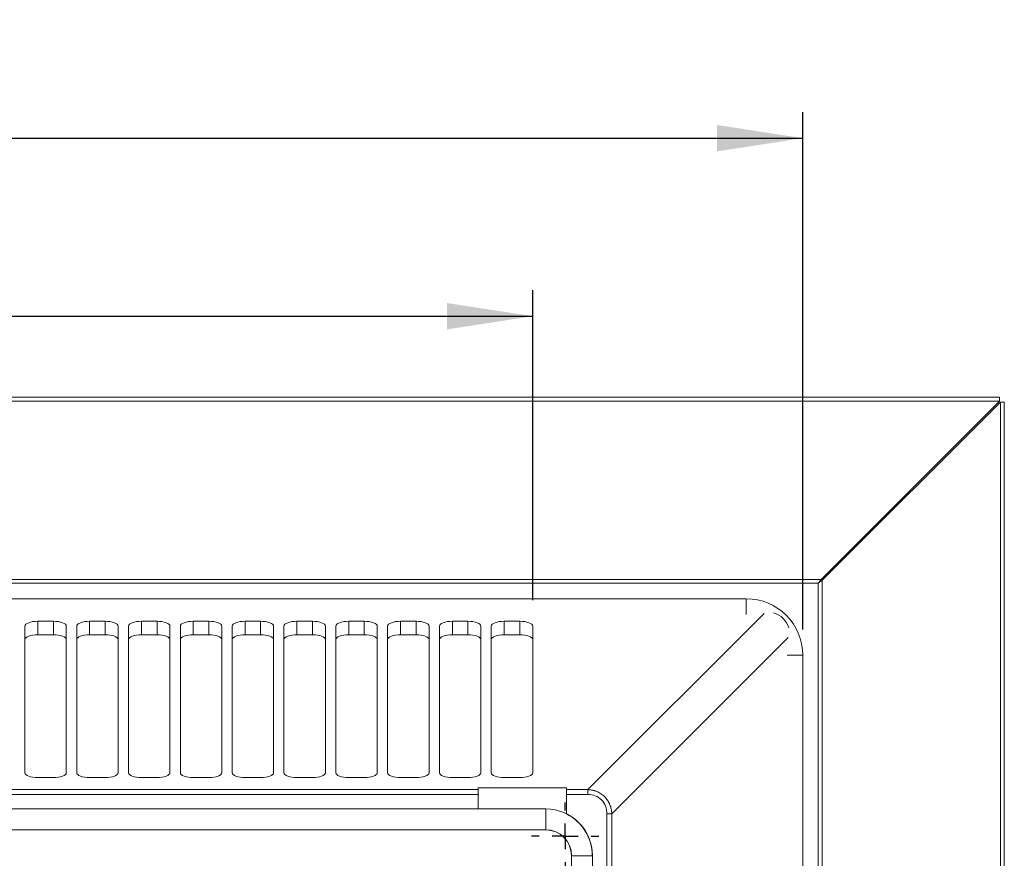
# Model space of a CAD drawing. Header units: millimetres. Extents: x 27 to 1405, y 76 to 1009.
# Tile 34 of 34: x 1215 to 1405, y 778 to 940. Entities that reach past the tile are written whole.
import ezdxf

# ---------------------------------------------------------------- set-up
doc = ezdxf.new("R2010")
doc.units = ezdxf.units.MM
doc.header["$LTSCALE"] = 5
doc.layers.add('AA', color=7, linetype='Continuous')
doc.styles.add('SLDTEXTSTYLE1', font='TXT', dxfattribs={"width": 0.75})
doc.dimstyles.new('SLDDIMSTYLE0', dxfattribs={"dimtxt": 17.5, "dimasz": 16.51, "dimexe": 0, "dimexo": 0.0625, "dimgap": 4.375, "dimtad": 1, "dimrnd": 1e-09, "dimzin": 12, "dimdsep": 46, "dimtxsty": 'SLDTEXTSTYLE1', "dimsah": 1, "dimcen": 0.09, "dimadec": 0, "dimazin": 3, "dimtfac": 1, "dimtofl": 0, "dimtmove": 0, "dimatfit": 3, "dimfxl": 1, "dimfrac": 2, "dimtolj": 1, "dimtzin": 12, "dimarcsym": 0})
doc.dimstyles.new('SLDDIMSTYLE2', dxfattribs={"dimtxt": 17.5, "dimasz": 16.51, "dimexe": 0, "dimexo": 0.0625, "dimgap": 4.375, "dimtad": 1, "dimdec": 0, "dimrnd": 1e-09, "dimzin": 12, "dimdsep": 46, "dimtxsty": 'SLDTEXTSTYLE1', "dimsah": 1, "dimcen": 0.09, "dimadec": 0, "dimazin": 3, "dimtfac": 1, "dimtofl": 0, "dimtmove": 0, "dimatfit": 3, "dimfxl": 1, "dimfrac": 2, "dimtolj": 1, "dimtzin": 12, "dimarcsym": 0})

# ---------------------------------------------------------------- blocks, each defined once
blk = doc.blocks.new('*D10')
at = {"layer": 'AA', "color": 7}
for p, q in [((974.05, 821.91), (974.05, 921.71)), ((1366.25, 821.91), (1366.25, 921.71)), ((974.05, 916.71), (1366.25, 916.71))]:
    blk.add_line(p, q, dxfattribs=at)
for points in [[(974.05, 916.71), (990.56, 914.17), (990.56, 919.25)], [(1366.25, 916.71), (1349.74, 919.25), (1349.74, 914.17)]]:
    blk.add_solid(points, dxfattribs=at)
at = {"layer": 'AA', "color": 7, "insert": (1131.32, 939.27, 18.92), "char_height": 17.5, "attachment_point": 1, "style": 'SLDTEXTSTYLE1'}
blk.add_mtext('392', dxfattribs=at)
blk = doc.blocks.new('*D11')
at = {"layer": 'AA', "color": 7}
for p, q in [((1026.15, 827.53), (1026.15, 887.35)), ((1314.15, 827.53), (1314.15, 887.35)), ((1026.15, 882.35), (1314.15, 882.35))]:
    blk.add_line(p, q, dxfattribs=at)
for points in [[(1026.15, 882.35), (1042.66, 879.81), (1042.66, 884.89)], [(1314.15, 882.35), (1297.64, 884.89), (1297.64, 879.81)]]:
    blk.add_solid(points, dxfattribs=at)
at = {"layer": 'AA', "color": 7, "insert": (1131.32, 904.91, 18.92), "char_height": 17.5, "attachment_point": 1, "style": 'SLDTEXTSTYLE1'}
blk.add_mtext('288', dxfattribs=at)
blk = doc.blocks.new('SW_CENTERMARKSYMBOL_19')
at = {"layer": 'AA', "color": 0}
for p, q in [((0, 5), (0, 6.5)), ((0, 0), (0, 2.5)), ((-5, 0), (-6.5, 0)), ((0, 0), (-2.5, 0)), ((0, 0), (0, -2.5)), ((0, 0), (2.5, 0)), ((5, 0), (6.5, 0)), ((0, -5), (0, -6.5))]:
    blk.add_line(p, q, dxfattribs=at)

msp = doc.modelspace()

# ---------------------------------------------------------------- linework, layer by layer
at = {"color": 7, "linetype": 'Continuous', "lineweight": 15}
for p, q in [((1404.223, 866.714), (936.081, 866.714)), ((1404.223, 866.714), (1404.223, 865.961)), ((936.081, 865.961), (1404.223, 865.961)), ((1404.223, 865.961), (1369.82, 831.559)), ((1369.997, 831.382), (1404.399, 865.785)), ((1404.399, 865.785), (1404.399, 397.643)), ((1405.152, 865.785), (1404.399, 865.785)), ((1405.152, 397.643), (1405.152, 865.785)), ((970.484, 831.559), (1369.82, 831.559)), ((1369.244, 830.806), (971.059, 830.806)), ((1369.244, 432.621), (1369.244, 830.806)), ((1369.997, 831.382), (1369.997, 432.046)), ((984.952, 827.813), (1355.352, 827.813)), ((1218.652, 823.466), (1221.652, 823.466)), ((1218.652, 820.87), (1218.652, 823.466)), ((1221.652, 820.87), (1221.652, 823.466)), ((1228.652, 823.466), (1231.652, 823.466)), ((1228.652, 820.87), (1228.652, 823.466)), ((1231.652, 820.87), (1231.652, 823.466)), ((1238.652, 823.466), (1241.652, 823.466)), ((1238.652, 820.87), (1238.652, 823.466)), ((1241.652, 820.87), (1241.652, 823.466)), ((1248.652, 823.466), (1251.652, 823.466)), ((1248.652, 820.87), (1248.652, 823.466)), ((1251.652, 820.87), (1251.652, 823.466)), ((1258.652, 823.466), (1261.652, 823.466)), ((1258.652, 820.87), (1258.652, 823.466)), ((1261.652, 820.87), (1261.652, 823.466)), ((1268.652, 823.466), (1271.652, 823.466)), ((1268.652, 820.87), (1268.652, 823.466)), ((1271.652, 820.87), (1271.652, 823.466)), ((1278.652, 823.466), (1281.652, 823.466)), ((1278.652, 820.87), (1278.652, 823.466)), ((1281.652, 820.87), (1281.652, 823.466)), ((1288.652, 823.466), (1291.652, 823.466)), ((1288.652, 820.87), (1288.652, 823.466)), ((1291.652, 820.87), (1291.652, 823.466)), ((1298.652, 823.466), (1301.652, 823.466)), ((1298.652, 820.87), (1298.652, 823.466)), ((1301.652, 820.87), (1301.652, 823.466)), ((1308.652, 823.466), (1311.652, 823.466)), ((1308.652, 820.87), (1308.652, 823.466)), ((1311.652, 820.87), (1311.652, 823.466)), ((1216.152, 794.231), (1216.152, 822.529)), ((1218.652, 820.87), (1221.652, 820.87)), ((1224.152, 822.529), (1224.152, 794.231)), ((1226.152, 794.231), (1226.152, 822.529)), ((1228.652, 820.87), (1228.643, 820.87)), ((1231.652, 820.87), (1228.652, 820.87)), ((1231.652, 820.87), (1231.661, 820.87)), ((1234.152, 822.529), (1234.152, 794.231)), ((1236.152, 794.231), (1236.152, 822.529)), ((1238.652, 820.87), (1241.652, 820.87)), ((1244.152, 822.529), (1244.152, 794.231)), ((1246.152, 794.231), (1246.152, 822.529)), ((1248.652, 820.87), (1251.652, 820.87)), ((1254.152, 822.529), (1254.152, 794.231)), ((1256.152, 794.231), (1256.152, 822.529)), ((1258.652, 820.87), (1261.652, 820.87)), ((1264.152, 822.529), (1264.152, 794.231)), ((1266.152, 794.231), (1266.152, 822.529)), ((1268.652, 820.87), (1271.652, 820.87)), ((1274.152, 822.529), (1274.152, 794.231)), ((1276.152, 794.231), (1276.152, 822.529)), ((1278.652, 820.87), (1281.652, 820.87)), ((1284.152, 822.529), (1284.152, 794.231)), ((1286.152, 794.231), (1286.152, 822.529)), ((1288.652, 820.87), (1288.643, 820.87)), ((1291.652, 820.87), (1288.652, 820.87)), ((1291.652, 820.87), (1291.661, 820.87)), ((1294.152, 822.529), (1294.152, 794.231)), ((1296.152, 794.231), (1296.152, 822.529)), ((1298.652, 820.87), (1301.652, 820.87)), ((1304.152, 822.529), (1304.152, 794.231)), ((1306.152, 794.231), (1306.152, 822.529)), ((1308.652, 820.87), (1311.652, 820.87)), ((1314.152, 822.529), (1314.152, 794.231)), ((1366.251, 816.914), (1366.251, 446.514)), ((1221.652, 793.294), (1218.652, 793.294)), ((1231.652, 793.294), (1228.652, 793.294)), ((1241.652, 793.294), (1238.652, 793.294)), ((1251.652, 793.294), (1248.652, 793.294)), ((1261.652, 793.294), (1258.652, 793.294)), ((1271.652, 793.294), (1268.652, 793.294)), ((1281.652, 793.294), (1278.652, 793.294)), ((1291.652, 793.294), (1288.652, 793.294)), ((1301.652, 793.294), (1298.652, 793.294)), ((1311.652, 793.294), (1308.652, 793.294)), ((1036.652, 790.967), (1303.652, 790.967)), ((1320.652, 791.32), (1303.652, 791.32)), ((1303.652, 790.967), (1303.652, 791.32)), ((1303.652, 790.039), (1303.652, 790.967)), ((1320.652, 791.32), (1320.652, 790.967)), ((1320.652, 790.967), (1320.652, 790.039)), ((1320.652, 790.967), (1324.769, 790.967)), ((1324.769, 790.039), (1324.769, 790.967)), ((1036.652, 790.039), (1303.652, 790.039)), ((1303.652, 787.233), (1303.652, 790.039)), ((1320.652, 790.039), (1320.652, 786.298)), ((1320.652, 790.039), (1324.769, 790.039)), ((1316.652, 787.233), (1023.652, 787.233)), ((1320.652, 786.267), (1320.652, 786.276)), ((1328.477, 786.331), (1328.477, 477.097)), ((1328.477, 786.331), (1329.405, 786.331)), ((1329.405, 786.331), (1329.405, 477.097)), ((1023.652, 783.194), (1316.652, 783.194)), ((1321.632, 778.214), (1321.632, 485.214)), ((1325.671, 485.214), (1325.671, 778.214))]:
    msp.add_line(p, q, dxfattribs=at)
at = {"color": 8, "linetype": 'Continuous', "lineweight": 15}
for p, q in [((1355.352, 824.802), (1355.352, 827.813)), ((1324.769, 790.967), (1358.796, 824.994)), ((1329.405, 786.331), (1363.432, 820.358)), ((1366.251, 816.914), (1363.24, 816.914)), ((1316.652, 783.194), (1316.652, 787.233)), ((1321.632, 778.214), (1325.671, 778.214))]:
    msp.add_line(p, q, dxfattribs=at)
at = {"color": 7, "linetype": 'Continuous', "lineweight": 15, "flags": 128}
for points in [[(1216.152, 822.529), (1216.2, 822.712), (1216.342, 822.888), (1216.573, 823.05), (1216.884, 823.192), (1217.263, 823.308), (1217.695, 823.395), (1218.164, 823.448), (1218.652, 823.466)], [(1221.652, 823.466), (1222.14, 823.448), (1222.609, 823.395), (1223.041, 823.308), (1223.42, 823.192), (1223.731, 823.05), (1223.962, 822.888), (1224.104, 822.712), (1224.152, 822.529)], [(1226.152, 822.529), (1226.2, 822.712), (1226.342, 822.888), (1226.573, 823.05), (1226.884, 823.192), (1227.263, 823.308), (1227.695, 823.395), (1228.164, 823.448), (1228.652, 823.466)], [(1231.652, 823.466), (1232.14, 823.448), (1232.609, 823.395), (1233.041, 823.308), (1233.42, 823.192), (1233.731, 823.05), (1233.962, 822.888), (1234.104, 822.712), (1234.152, 822.529)], [(1236.152, 822.529), (1236.2, 822.712), (1236.342, 822.888), (1236.573, 823.05), (1236.884, 823.192), (1237.263, 823.308), (1237.695, 823.395), (1238.164, 823.448), (1238.652, 823.466)], [(1241.652, 823.466), (1242.14, 823.448), (1242.609, 823.395), (1243.041, 823.308), (1243.42, 823.192), (1243.731, 823.05), (1243.962, 822.888), (1244.104, 822.712), (1244.152, 822.529)], [(1246.152, 822.529), (1246.2, 822.712), (1246.342, 822.888), (1246.573, 823.05), (1246.884, 823.192), (1247.263, 823.308), (1247.695, 823.395), (1248.164, 823.448), (1248.652, 823.466)], [(1251.652, 823.466), (1252.14, 823.448), (1252.609, 823.395), (1253.041, 823.308), (1253.42, 823.192), (1253.731, 823.05), (1253.962, 822.888), (1254.104, 822.712), (1254.152, 822.529)], [(1256.152, 822.529), (1256.2, 822.712), (1256.342, 822.888), (1256.573, 823.05), (1256.884, 823.192), (1257.263, 823.308), (1257.695, 823.395), (1258.164, 823.448), (1258.652, 823.466)], [(1261.652, 823.466), (1262.14, 823.448), (1262.609, 823.395), (1263.041, 823.308), (1263.42, 823.192), (1263.731, 823.05), (1263.962, 822.888), (1264.104, 822.712), (1264.152, 822.529)], [(1266.152, 822.529), (1266.2, 822.712), (1266.342, 822.888), (1266.573, 823.05), (1266.884, 823.192), (1267.263, 823.308), (1267.695, 823.395), (1268.164, 823.448), (1268.652, 823.466)], [(1271.652, 823.466), (1272.14, 823.448), (1272.609, 823.395), (1273.041, 823.308), (1273.42, 823.192), (1273.731, 823.05), (1273.962, 822.888), (1274.104, 822.712), (1274.152, 822.529)], [(1276.152, 822.529), (1276.2, 822.712), (1276.342, 822.888), (1276.573, 823.05), (1276.884, 823.192), (1277.263, 823.308), (1277.695, 823.395), (1278.164, 823.448), (1278.652, 823.466)], [(1281.652, 823.466), (1282.14, 823.448), (1282.609, 823.395), (1283.041, 823.308), (1283.42, 823.192), (1283.731, 823.05), (1283.962, 822.888), (1284.104, 822.712), (1284.152, 822.529)], [(1286.152, 822.529), (1286.2, 822.712), (1286.342, 822.888), (1286.573, 823.05), (1286.884, 823.192), (1287.263, 823.308), (1287.695, 823.395), (1288.164, 823.448), (1288.652, 823.466)], [(1291.652, 823.466), (1292.14, 823.448), (1292.609, 823.395), (1293.041, 823.308), (1293.42, 823.192), (1293.731, 823.05), (1293.962, 822.888), (1294.104, 822.712), (1294.152, 822.529)], [(1296.152, 822.529), (1296.2, 822.712), (1296.342, 822.888), (1296.573, 823.05), (1296.884, 823.192), (1297.263, 823.308), (1297.695, 823.395), (1298.164, 823.448), (1298.652, 823.466)], [(1301.652, 823.466), (1302.14, 823.448), (1302.609, 823.395), (1303.041, 823.308), (1303.42, 823.192), (1303.731, 823.05), (1303.962, 822.888), (1304.104, 822.712), (1304.152, 822.529)], [(1306.152, 822.529), (1306.2, 822.712), (1306.342, 822.888), (1306.573, 823.05), (1306.884, 823.192), (1307.263, 823.308), (1307.695, 823.395), (1308.164, 823.448), (1308.652, 823.466)], [(1311.652, 823.466), (1312.14, 823.448), (1312.609, 823.395), (1313.041, 823.308), (1313.42, 823.192), (1313.731, 823.05), (1313.962, 822.888), (1314.104, 822.712), (1314.152, 822.529)], [(1216.152, 819.933), (1216.2, 820.116), (1216.342, 820.292), (1216.573, 820.454), (1216.884, 820.595), (1217.263, 820.712), (1217.695, 820.798), (1218.164, 820.852), (1218.652, 820.87)], [(1221.652, 820.87), (1222.14, 820.852), (1222.609, 820.798), (1223.041, 820.712), (1223.42, 820.595), (1223.731, 820.454), (1223.962, 820.292), (1224.104, 820.116), (1224.152, 819.933)], [(1226.152, 819.933), (1226.2, 820.116), (1226.341, 820.291), (1226.571, 820.453), (1226.881, 820.594), (1227.258, 820.711), (1227.689, 820.798), (1228.157, 820.851), (1228.643, 820.87)], [(1231.661, 820.87), (1232.147, 820.851), (1232.615, 820.798), (1233.045, 820.711), (1233.423, 820.594), (1233.732, 820.453), (1233.962, 820.291), (1234.104, 820.116), (1234.152, 819.933)], [(1236.152, 819.933), (1236.2, 820.116), (1236.342, 820.292), (1236.573, 820.454), (1236.884, 820.595), (1237.263, 820.712), (1237.695, 820.798), (1238.164, 820.852), (1238.652, 820.87)], [(1241.652, 820.87), (1242.14, 820.852), (1242.609, 820.798), (1243.041, 820.712), (1243.42, 820.595), (1243.731, 820.454), (1243.962, 820.292), (1244.104, 820.116), (1244.152, 819.933)], [(1246.152, 819.933), (1246.2, 820.116), (1246.342, 820.292), (1246.573, 820.454), (1246.884, 820.595), (1247.263, 820.712), (1247.695, 820.798), (1248.164, 820.852), (1248.652, 820.87)], [(1251.652, 820.87), (1252.14, 820.852), (1252.609, 820.798), (1253.041, 820.712), (1253.42, 820.595), (1253.731, 820.454), (1253.962, 820.292), (1254.104, 820.116), (1254.152, 819.933)], [(1256.152, 819.933), (1256.2, 820.116), (1256.342, 820.292), (1256.573, 820.454), (1256.884, 820.595), (1257.263, 820.712), (1257.695, 820.798), (1258.164, 820.852), (1258.652, 820.87)], [(1261.652, 820.87), (1262.14, 820.852), (1262.609, 820.798), (1263.041, 820.712), (1263.42, 820.595), (1263.731, 820.454), (1263.962, 820.292), (1264.104, 820.116), (1264.152, 819.933)], [(1266.152, 819.933), (1266.2, 820.116), (1266.342, 820.292), (1266.573, 820.454), (1266.884, 820.595), (1267.263, 820.712), (1267.695, 820.798), (1268.164, 820.852), (1268.652, 820.87)], [(1271.652, 820.87), (1272.14, 820.852), (1272.609, 820.798), (1273.041, 820.712), (1273.42, 820.595), (1273.731, 820.454), (1273.962, 820.292), (1274.104, 820.116), (1274.152, 819.933)], [(1276.152, 819.933), (1276.2, 820.116), (1276.342, 820.292), (1276.573, 820.454), (1276.884, 820.595), (1277.263, 820.712), (1277.695, 820.798), (1278.164, 820.852), (1278.652, 820.87)], [(1281.652, 820.87), (1282.14, 820.852), (1282.609, 820.798), (1283.041, 820.712), (1283.42, 820.595), (1283.731, 820.454), (1283.962, 820.292), (1284.104, 820.116), (1284.152, 819.933)], [(1286.152, 819.933), (1286.2, 820.116), (1286.341, 820.291), (1286.571, 820.453), (1286.881, 820.594), (1287.258, 820.711), (1287.689, 820.798), (1288.157, 820.851), (1288.643, 820.87)], [(1291.661, 820.87), (1292.147, 820.851), (1292.615, 820.798), (1293.045, 820.711), (1293.423, 820.594), (1293.732, 820.453), (1293.962, 820.291), (1294.104, 820.116), (1294.152, 819.933)], [(1296.152, 819.933), (1296.2, 820.116), (1296.342, 820.292), (1296.573, 820.454), (1296.884, 820.595), (1297.263, 820.712), (1297.695, 820.798), (1298.164, 820.852), (1298.652, 820.87)], [(1301.652, 820.87), (1302.14, 820.852), (1302.609, 820.798), (1303.041, 820.712), (1303.42, 820.595), (1303.731, 820.454), (1303.962, 820.292), (1304.104, 820.116), (1304.152, 819.933)], [(1306.152, 819.933), (1306.2, 820.116), (1306.342, 820.292), (1306.573, 820.454), (1306.884, 820.595), (1307.263, 820.712), (1307.695, 820.798), (1308.164, 820.852), (1308.652, 820.87)], [(1311.652, 820.87), (1312.14, 820.852), (1312.609, 820.798), (1313.041, 820.712), (1313.42, 820.595), (1313.731, 820.454), (1313.962, 820.292), (1314.104, 820.116), (1314.152, 819.933)], [(1218.652, 793.294), (1218.164, 793.312), (1217.695, 793.366), (1217.263, 793.452), (1216.884, 793.569), (1216.573, 793.711), (1216.342, 793.873), (1216.2, 794.048), (1216.152, 794.231)], [(1224.152, 794.231), (1224.104, 794.048), (1223.962, 793.873), (1223.731, 793.711), (1223.42, 793.569), (1223.041, 793.452), (1222.609, 793.366), (1222.14, 793.312), (1221.652, 793.294)], [(1228.652, 793.294), (1228.164, 793.312), (1227.695, 793.366), (1227.263, 793.452), (1226.884, 793.569), (1226.573, 793.711), (1226.342, 793.873), (1226.2, 794.048), (1226.152, 794.231)], [(1234.152, 794.231), (1234.104, 794.048), (1233.962, 793.873), (1233.731, 793.711), (1233.42, 793.569), (1233.041, 793.452), (1232.609, 793.366), (1232.14, 793.312), (1231.652, 793.294)], [(1238.652, 793.294), (1238.164, 793.312), (1237.695, 793.366), (1237.263, 793.452), (1236.884, 793.569), (1236.573, 793.711), (1236.342, 793.873), (1236.2, 794.048), (1236.152, 794.231)], [(1244.152, 794.231), (1244.104, 794.048), (1243.962, 793.873), (1243.731, 793.711), (1243.42, 793.569), (1243.041, 793.452), (1242.609, 793.366), (1242.14, 793.312), (1241.652, 793.294)], [(1248.652, 793.294), (1248.164, 793.312), (1247.695, 793.366), (1247.263, 793.452), (1246.884, 793.569), (1246.573, 793.711), (1246.342, 793.873), (1246.2, 794.048), (1246.152, 794.231)], [(1254.152, 794.231), (1254.104, 794.048), (1253.962, 793.873), (1253.731, 793.711), (1253.42, 793.569), (1253.041, 793.452), (1252.609, 793.366), (1252.14, 793.312), (1251.652, 793.294)], [(1258.652, 793.294), (1258.164, 793.312), (1257.695, 793.366), (1257.263, 793.452), (1256.884, 793.569), (1256.573, 793.711), (1256.342, 793.873), (1256.2, 794.048), (1256.152, 794.231)], [(1264.152, 794.231), (1264.104, 794.048), (1263.962, 793.873), (1263.731, 793.711), (1263.42, 793.569), (1263.041, 793.452), (1262.609, 793.366), (1262.14, 793.312), (1261.652, 793.294)], [(1268.652, 793.294), (1268.164, 793.312), (1267.695, 793.366), (1267.263, 793.452), (1266.884, 793.569), (1266.573, 793.711), (1266.342, 793.873), (1266.2, 794.048), (1266.152, 794.231)], [(1274.152, 794.231), (1274.104, 794.048), (1273.962, 793.873), (1273.731, 793.711), (1273.42, 793.569), (1273.041, 793.452), (1272.609, 793.366), (1272.14, 793.312), (1271.652, 793.294)], [(1278.652, 793.294), (1278.164, 793.312), (1277.695, 793.366), (1277.263, 793.452), (1276.884, 793.569), (1276.573, 793.711), (1276.342, 793.873), (1276.2, 794.048), (1276.152, 794.231)], [(1284.152, 794.231), (1284.104, 794.048), (1283.962, 793.873), (1283.731, 793.711), (1283.42, 793.569), (1283.041, 793.452), (1282.609, 793.366), (1282.14, 793.312), (1281.652, 793.294)], [(1288.652, 793.294), (1288.164, 793.312), (1287.695, 793.366), (1287.263, 793.452), (1286.884, 793.569), (1286.573, 793.711), (1286.342, 793.873), (1286.2, 794.048), (1286.152, 794.231)], [(1294.152, 794.231), (1294.104, 794.048), (1293.962, 793.873), (1293.731, 793.711), (1293.42, 793.569), (1293.041, 793.452), (1292.609, 793.366), (1292.14, 793.312), (1291.652, 793.294)], [(1298.652, 793.294), (1298.164, 793.312), (1297.695, 793.366), (1297.263, 793.452), (1296.884, 793.569), (1296.573, 793.711), (1296.342, 793.873), (1296.2, 794.048), (1296.152, 794.231)], [(1304.152, 794.231), (1304.104, 794.048), (1303.962, 793.873), (1303.731, 793.711), (1303.42, 793.569), (1303.041, 793.452), (1302.609, 793.366), (1302.14, 793.312), (1301.652, 793.294)], [(1308.652, 793.294), (1308.164, 793.312), (1307.695, 793.366), (1307.263, 793.452), (1306.884, 793.569), (1306.573, 793.711), (1306.342, 793.873), (1306.2, 794.048), (1306.152, 794.231)], [(1314.152, 794.231), (1314.104, 794.048), (1313.962, 793.873), (1313.731, 793.711), (1313.42, 793.569), (1313.041, 793.452), (1312.609, 793.366), (1312.14, 793.312), (1311.652, 793.294)]]:
    msp.add_lwpolyline(points, dxfattribs=at)
at = {"color": 7, "linetype": 'Continuous', "lineweight": 15}
for centre, radius, end in [((1355.352, 816.914), 10.899, 90), ((1316.652, 778.214), 9.02, 90), ((1316.652, 778.214), 9, 63.6122), ((1316.652, 778.214), 8.992, 63.58706), ((1316.652, 778.214), 5.008, 90), ((1316.652, 778.214), 5, 90), ((1316.652, 778.214), 4.98, 90)]:
    msp.add_arc(centre, radius, 0, end, dxfattribs=at)
msp.add_ellipse((1358.384, 819.946), major_axis=(-4.072, -4.072), ratio=0.8682615, start_param=2.7175005, end_param=3.5656848, dxfattribs=at)
for points, knots in [([(1369.244, 830.806), (1369.36, 830.958), (1369.475, 831.108), (1369.674, 831.368), (1369.757, 831.476), (1369.82, 831.559)], [0, 0, 0, 0, 0.5, 0.5, 1, 1, 1, 1]), ([(1369.997, 831.382), (1369.914, 831.319), (1369.806, 831.236), (1369.546, 831.037), (1369.396, 830.922), (1369.244, 830.806)], [0, 0, 0, 0, 0.5, 0.5, 1, 1, 1, 1]), ([(1324.769, 790.967), (1324.846, 790.964), (1324.999, 790.958), (1325.227, 790.936), (1325.45, 790.905), (1325.67, 790.864), (1325.885, 790.815), (1326.094, 790.756), (1326.299, 790.689), (1326.723, 790.528), (1327.337, 790.206), (1328.057, 789.619), (1328.644, 788.899), (1329, 788.221), (1329.2, 787.655), (1329.307, 787.23), (1329.381, 786.786), (1329.397, 786.484), (1329.405, 786.331)], [0, 0, 0, 0, 0.0319597, 0.063517, 0.094679, 0.1254531, 0.1558468, 0.185868, 0.215525, 0.2448263, 0.373594, 0.5000309, 0.6264617, 0.7552356, 0.8141785, 0.874578, 0.9364985, 1, 1, 1, 1]), ([(1328.477, 786.331), (1328.477, 786.84), (1328.385, 787.335), (1328.025, 788.239), (1327.758, 788.646), (1327.084, 789.32), (1326.677, 789.587), (1325.774, 789.947), (1325.278, 790.039), (1324.769, 790.039)], [0, 0, 0, 0, 0.25, 0.25, 0.5, 0.5, 0.75, 0.75, 1, 1, 1, 1])]:
    msp.add_open_spline(points, degree=3, knots=knots, dxfattribs=at)

# ---------------------------------------------------------------- block references
at = {"layer": 'AA', "color": 7}
msp.add_blockref('SW_CENTERMARKSYMBOL_19', (1320.402, 781.964), dxfattribs=at)

# ---------------------------------------------------------------- dimensions: what is measured, and where the dimension line sits
for base, p1, p2, dimstyle, picture, middle in [((1366.251, 916.714), (974.053, 816.914), (1366.251, 816.914), 'SLDDIMSTYLE2', '*D10', (1157.826, 916.714)), ((1314.152, 882.351), (1026.152, 822.529), (1314.152, 822.529), 'SLDDIMSTYLE0', '*D11', (1157.826, 882.351))]:
    dim = msp.add_linear_dim(base=base, p1=p1, p2=p2, dimstyle=dimstyle, dxfattribs=at)
    dim.commit()
    dim.dimension.update_dxf_attribs({"geometry": picture, "text_midpoint": middle, "dimtype": 160})

doc.saveas('drawing.dxf')
